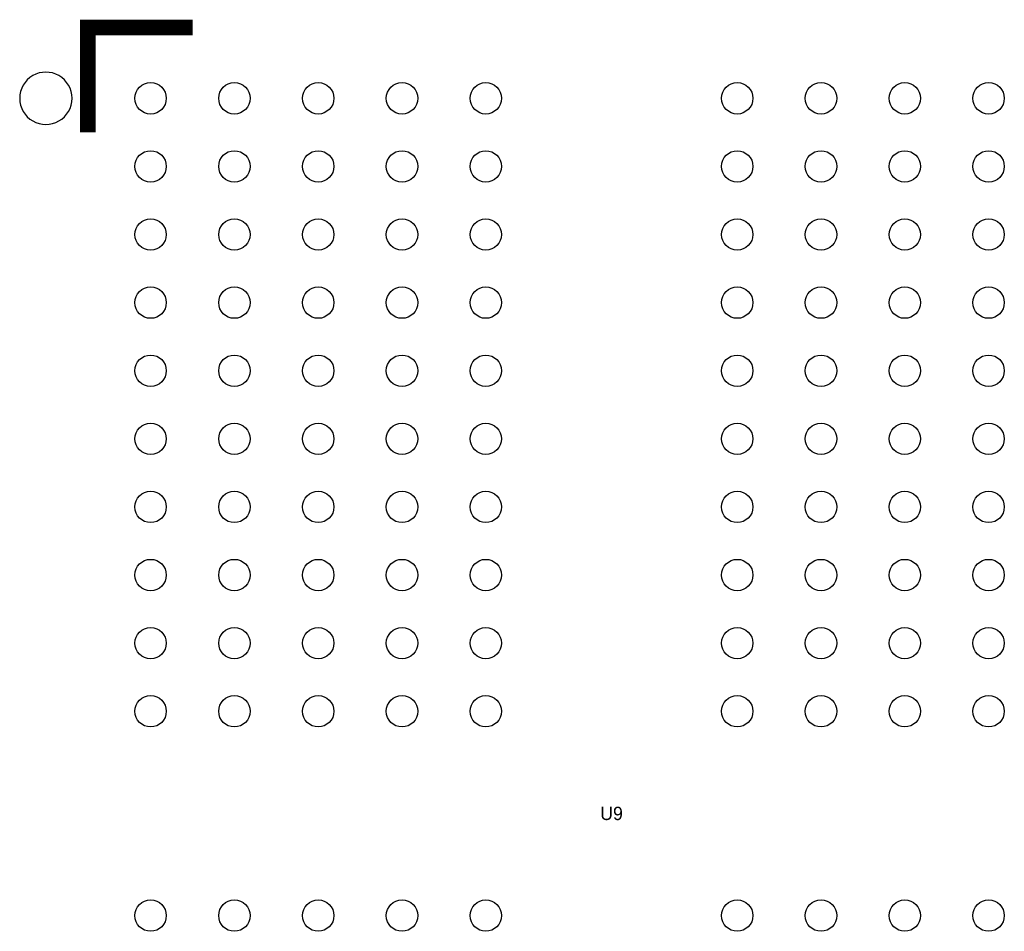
# Model space of a CAD drawing. Extents: x -11.1 to 87.6, y 0 to 56.
# Tile 17 of 20: x 54.7 to 64.1, y 28.8 to 37.5. Entities that reach past the tile are written whole.
import ezdxf
from ezdxf.enums import TextEntityAlignment as Align

# ---------------------------------------------------------------- set-up
doc = ezdxf.new("R2010")
doc.units = 0
for name, color, linetype in [('PG_SILKSCREEN_TOP', 253, 'CONTINUOUS'), ('PIN_TOP', 92, 'CONTINUOUS'), ('RD_SILKSCREEN_TOP', 7, 'CONTINUOUS')]:
    doc.layers.add(name, color=color, linetype=linetype)

msp = doc.modelspace()

# ---------------------------------------------------------------- linework, layer by layer
at = {"layer": 'PG_SILKSCREEN_TOP', "const_width": 0.150114}
msp.add_lwpolyline([(56.325008, 37.472112), (55.32501, 37.472112), (55.32501, 36.472114)], dxfattribs=at)
at = {"layer": 'PG_SILKSCREEN_TOP'}
msp.add_lwpolyline([(55.174896, 36.79698, 1), (54.675104, 36.79702, 1)], format="xyb", close=True, dxfattribs=at)
at = {"layer": 'PIN_TOP'}
for centre in [(55.924958, 36.79698), (56.725058, 36.79698), (57.524904, 36.79698), (58.325004, 36.79698), (59.125104, 36.79698), (61.524896, 36.79698), (62.324996, 36.79698), (63.125096, 36.79698), (63.924942, 36.79698), (55.924958, 36.146994), (56.725058, 36.146994), (57.524904, 36.146994), (58.325004, 36.146994), (59.125104, 36.146994), (61.524896, 36.146994), (62.324996, 36.146994), (63.125096, 36.146994), (63.924942, 36.146994), (55.924958, 35.497008), (56.725058, 35.497008), (57.524904, 35.497008), (58.325004, 35.497008), (59.125104, 35.497008), (61.524896, 35.497008), (62.324996, 35.497008), (63.125096, 35.497008), (63.924942, 35.497008), (55.924958, 34.847022), (56.725058, 34.847022), (57.524904, 34.847022), (58.325004, 34.847022), (59.125104, 34.847022), (61.524896, 34.847022), (62.324996, 34.847022), (63.125096, 34.847022), (63.924942, 34.847022), (55.924958, 34.197036), (56.725058, 34.197036), (57.524904, 34.197036), (58.325004, 34.197036), (59.125104, 34.197036), (61.524896, 34.197036), (62.324996, 34.197036), (63.125096, 34.197036), (63.924942, 34.197036), (55.924958, 33.54705), (56.725058, 33.54705), (57.524904, 33.54705), (58.325004, 33.54705), (59.125104, 33.54705), (61.524896, 33.54705), (62.324996, 33.54705), (63.125096, 33.54705), (63.924942, 33.54705), (55.924958, 32.897064), (56.725058, 32.897064), (57.524904, 32.897064), (58.325004, 32.897064), (59.125104, 32.897064), (61.524896, 32.897064), (62.324996, 32.897064), (63.125096, 32.897064), (63.924942, 32.897064), (55.924958, 32.247078), (56.725058, 32.247078), (57.524904, 32.247078), (58.325004, 32.247078), (59.125104, 32.247078), (61.524896, 32.247078), (62.324996, 32.247078), (63.125096, 32.247078), (63.924942, 32.247078), (55.924958, 31.597092), (56.725058, 31.597092), (57.524904, 31.597092), (58.325004, 31.597092), (59.125104, 31.597092), (61.524896, 31.597092), (62.324996, 31.597092), (63.125096, 31.597092), (63.924942, 31.597092), (55.924958, 30.947106), (56.725058, 30.947106), (57.524904, 30.947106), (58.325004, 30.947106), (59.125104, 30.947106), (61.524896, 30.947106), (62.324996, 30.947106), (63.125096, 30.947106), (63.924942, 30.947106), (55.924958, 28.996894), (56.725058, 28.996894), (57.524904, 28.996894), (58.325004, 28.996894), (59.125104, 28.996894), (61.524896, 28.996894), (62.324996, 28.996894), (63.125096, 28.996894), (63.924942, 28.996894)]:
    msp.add_circle(centre, 0.14986, dxfattribs=at)

# ---------------------------------------------------------------- texts
at = {"layer": 'RD_SILKSCREEN_TOP'}
msp.add_text('U9', height=0.127, dxfattribs=at).set_placement((60.325, 29.9085), align=Align.CENTER)

doc.saveas('drawing.dxf')
